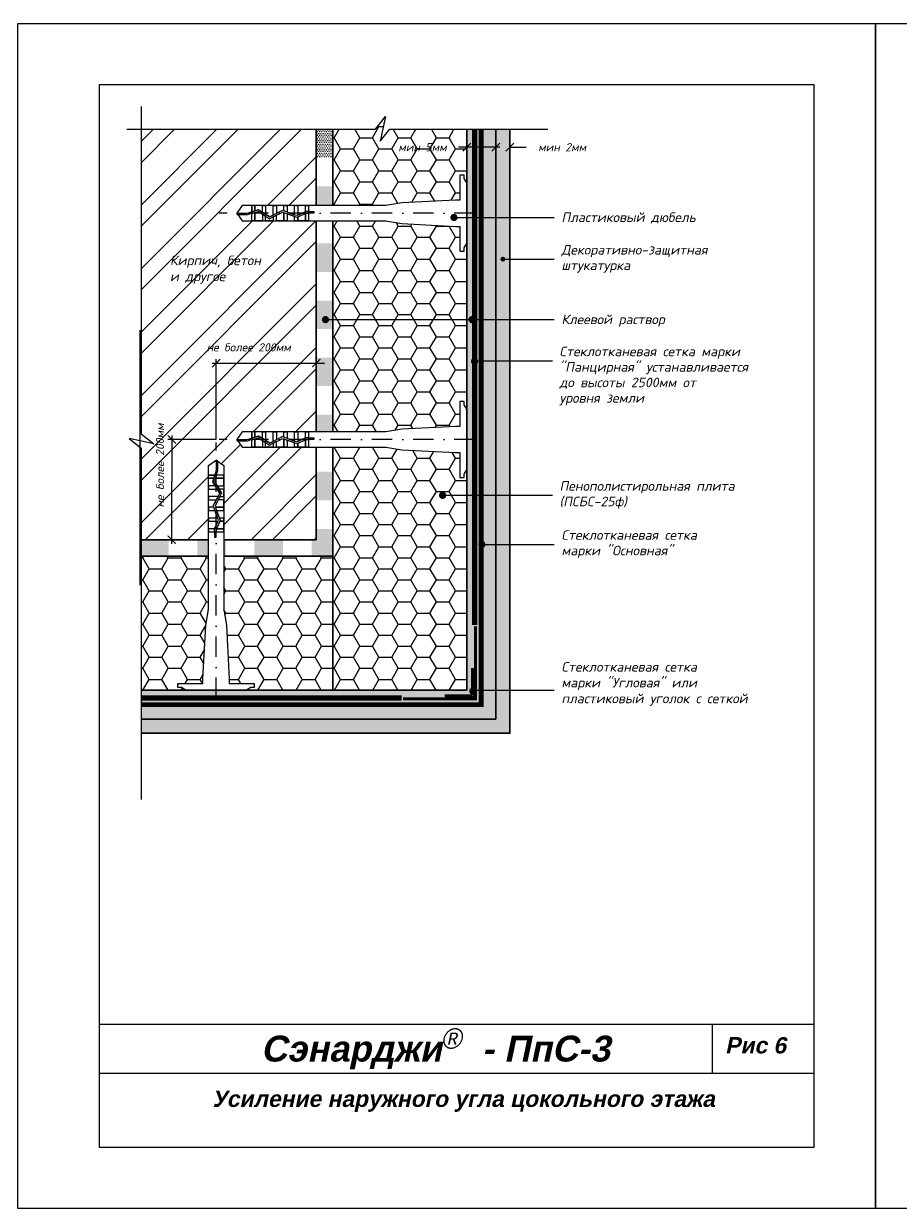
# Model space of a CAD drawing. Header units: inches. Extents: x 47 to 4151, y -1120 to 1902.
# Tile 85 of 93: x 1099 to 1313, y 1612 to 1902. Entities that reach past the tile are written whole.
import ezdxf

# ---------------------------------------------------------------- set-up
doc = ezdxf.new("R2010")
doc.units = ezdxf.units.IN
doc.header["$LTSCALE"] = 10
doc.header["$MEASUREMENT"] = 0
for name, pattern in [('DASHDOT', [1, 0.5, -0.25, 0, -0.25]), ('HIDDEN', [0.375, 0.25, -0.125]), ('HIDDENX2', [0.75, 0.5, -0.25])]:
    doc.linetypes.add(name, pattern=pattern)
doc.layers.add('dim', color=160, linetype='Continuous', lineweight=15)
doc.layers.add('Layer1', color=108, linetype='Continuous', lineweight=30)
for name, color, linetype in [('DUBEL', 142, 'Continuous'), ('hatch', 240, 'Continuous'), ('ndp', 242, 'Continuous'), ('ramka', 248, 'Continuous')]:
    doc.layers.add(name, color=color, linetype=linetype)
doc.layers.add('list', color=5, linetype='Continuous', plot=False)
doc.styles.add('ndp', font='ARIALBD.TTF', dxfattribs={"oblique": 12})
doc.styles.add('style2', font='romans.shx', dxfattribs={"oblique": 12})
doc.dimstyles.new('1', dxfattribs={"dimtxt": 2, "dimasz": 2, "dimexe": 1, "dimexo": 0.7, "dimgap": 2, "dimtad": 0, "dimtih": 1, "dimtoh": 1, "dimdec": 4, "dimzin": 0, "dimdsep": 46, "dimtxsty": 'style2', "dimblk": 'ARCHTICK', "dimcen": 1.5, "dimdle": 1, "dimadec": 0, "dimazin": 0, "dimtfac": 1, "dimtdec": 4, "dimtofl": 0, "dimtmove": 0, "dimatfit": 2, "dimldrblk": 'DOTSMALL', "dimfxl": 1, "dimtolj": 1, "dimtzin": 0, "dimarcsym": 0})
pattern_1 = [(0, (-2147.2808, 2564.4412), (0.3125, 0.625), [0, -0.625])]
pattern_2 = [(0, (-2385.9225, 2564.44123), (0.21875, 0.4375), [0, -0.4375])]

# ---------------------------------------------------------------- blocks, each defined once
blk = doc.blocks.new('_ArchTick')
at = {"layer": 'DUBEL', "color": 0, "const_width": 0.15}
blk.add_lwpolyline([(-0.5, -0.5), (0.5, 0.5)], dxfattribs=at)
blk = doc.blocks.new('*D6')
at = {"layer": 'Defpoints', "color": 0, "lineweight": 53}
for p in [(1218, 1872), (1214.55, 1870.25), (1218, 1870.13)]:
    blk.add_point(p, dxfattribs=at)
at = {"layer": 'dim', "color": 0, "lineweight": -2}
for p, q in [((1214.55, 1872), (1212.55, 1872)), ((1214.55, 1870.95), (1214.55, 1873)), ((1218, 1870.83), (1218, 1873)), ((1218, 1872), (1222, 1872))]:
    blk.add_line(p, q, dxfattribs=at)
at = {"layer": 'dim', "color": 0, "lineweight": -2, "xscale": 2, "yscale": 2, "zscale": 2}
blk.add_blockref('_ArchTick', (1214.55, 1872), dxfattribs=at)
at = {"layer": 'dim', "color": 0, "lineweight": -2, "xscale": 2, "yscale": 2, "zscale": 2, "rotation": 180}
blk.add_blockref('_ArchTick', (1218, 1872), dxfattribs=at)
at = {"layer": 'dim', "color": 0, "insert": (1230.82, 1872), "char_height": 2, "attachment_point": 5, "style": 'ndp'}
blk.add_mtext('\\A1;{\\fRomanS|b0|i0|c204|p2;мин 2мм}', dxfattribs=at)
blk = doc.blocks.new('_DotSmall')
at = {"layer": 'DUBEL', "color": 0, "const_width": 0.5}
blk.add_lwpolyline([(-0.0625, 0, 1), (0.0625, 0, 1)], format="xyb", close=True, dxfattribs=at)
blk = doc.blocks.new('*D7')
at = {"layer": 'Defpoints', "color": 0, "lineweight": 53}
for p in [(1207.45, 1872), (1207.45, 1870.83), (1214.55, 1870.25)]:
    blk.add_point(p, dxfattribs=at)
at = {"layer": 'dim', "color": 0, "lineweight": -2}
for p, q in [((1207.45, 1872), (1205.45, 1872)), ((1207.45, 1871.53), (1207.45, 1873)), ((1215.55, 1872), (1207.45, 1872)), ((1214.55, 1870.95), (1214.55, 1873))]:
    blk.add_line(p, q, dxfattribs=at)
at = {"layer": 'dim', "color": 0, "lineweight": -2, "xscale": 2, "yscale": 2, "zscale": 2, "rotation": 180}
blk.add_blockref('_ArchTick', (1207.45, 1872), dxfattribs=at)
at = {"layer": 'dim', "color": 0, "lineweight": -2, "xscale": 2, "yscale": 2, "zscale": 2}
blk.add_blockref('_ArchTick', (1214.55, 1872), dxfattribs=at)
at = {"layer": 'dim', "color": 0, "insert": (1196.63, 1872), "char_height": 2, "attachment_point": 5, "style": 'style2'}
blk.add_mtext('\\A1;{\\fRomanS|b0|i0|c204|p2;мин 5мм}', dxfattribs=at)

msp = doc.modelspace()

# ---------------------------------------------------------------- hatches: boundary and pattern name
at = {"layer": 'hatch'}
h = msp.add_hatch(dxfattribs=at)
h.set_pattern_fill('HONEY', color=256, scale=25, style=0)
h.set_pattern_definition([(0, (-2385.9225, 2564.4412), (4.6875, 2.7063294), [3.125, -6.25]), (120, (-2385.9225, 2564.4412), (-4.6875, 2.7063294), [3.125, -6.25]), (60, (-2385.9225, 2564.4412), (1e-08, 5.4126588), [-6.25, 3.125])])
h.paths.add_polyline_path([(1207.449547, 1848.39484), (1206.819837, 1847.35267), (1206.819837, 1846.51104), (1205.798974, 1846.51104), (1205.798974, 1852.619705), (1204.66288, 1852.619705), (1191.606374, 1853.30105), (1187.643725, 1853.976607), (1174.638828, 1853.976607), (1174.638828, 1802.305462), (1187.643725, 1802.305462), (1191.606374, 1802.981018), (1204.66288, 1803.662363), (1205.798974, 1803.662363), (1205.798974, 1808.815861), (1186.46677, 1808.815861, -1), (1185.586945, 1808.815861, -1), (1186.46677, 1808.815861), (1205.798974, 1808.815861), (1205.798974, 1809.771028), (1206.819837, 1809.771028), (1206.819837, 1808.929399), (1206.88844, 1808.815861), (1207.449547, 1808.815861)])
h.paths.add_polyline_path([(1207.449547, 1792.997999), (1206.819837, 1791.955828), (1206.819837, 1791.114199), (1205.798974, 1791.114199), (1205.798974, 1797.222864), (1204.66288, 1797.222864), (1191.606374, 1797.904209), (1187.643725, 1798.579765), (1174.638828, 1798.579765), (1174.638828, 1739.096652), (1180.294918, 1739.096652), (1207.449547, 1739.096652), (1207.449547, 1766.25128)])
h.paths.add_polyline_path([(1174.638828, 1771.907371), (1147.966433, 1771.907371), (1147.966433, 1758.902473), (1148.64199, 1754.939825), (1149.323335, 1741.883318), (1149.323335, 1740.747225), (1155.432, 1740.747225), (1155.432, 1739.726361), (1154.59037, 1739.726361), (1153.5482, 1739.096652), (1174.638828, 1739.096652)])
h.paths.add_polyline_path([(1144.240737, 1758.902473), (1144.240737, 1771.907371), (1127.727414, 1771.907371), (1127.727414, 1739.096652), (1138.65897, 1739.096652), (1137.6168, 1739.726361), (1136.77517, 1739.726361), (1136.77517, 1740.747225), (1142.883835, 1740.747225), (1142.883835, 1741.883318), (1143.56518, 1754.939825)])
h.paths.add_polyline_path([(1205.798974, 1865.16787), (1206.819837, 1865.16787), (1206.819837, 1864.32624), (1207.449547, 1863.28407), (1207.449547, 1876.387985), (1188.597948, 1876.387985), (1186.225966, 1873.501646), (1187.538128, 1879.502659), (1185.083395, 1876.387985), (1174.638828, 1876.387985), (1174.638828, 1857.702303), (1187.643725, 1857.702303), (1191.606374, 1858.37786), (1204.66288, 1859.059205), (1205.798974, 1859.059205)])
h.paths.add_polyline_path([(1190.310305, 1873.510822), (1204.949547, 1873.510822), (1204.949547, 1870.492425), (1190.310305, 1870.492425)], flags=24)
h = msp.add_hatch(dxfattribs=at)
h.set_pattern_fill('ANSI32', color=256, scale=29.327494, style=0)
h.set_pattern_definition([(45, (-2147.281, 2564.441), (-7.776626, 7.776626), []), (45, (-2142.096, 2564.441), (-7.776626, 7.776626), [])])
h.paths.add_polyline_path([(1146.103585, 1819.144725), (1170.638529, 1819.144725), (1170.638529, 1820.144725), (1170.638529, 1853.976607), (1168.732101, 1853.976607), (1167.952878, 1853.976607), (1165.325652, 1853.976607), (1162.698427, 1853.976607), (1160.850424, 1853.976607), (1158.223199, 1853.976607), (1154.81675, 1853.976607), (1152.489999, 1853.976607), (1151.147293, 1855.839455), (1152.489999, 1857.702303), (1154.81675, 1857.702303), (1155.595973, 1857.702303), (1158.223199, 1857.702303), (1160.850424, 1857.702303), (1163.47765, 1857.702303), (1166.104875, 1857.702303), (1168.732101, 1857.702303), (1170.638529, 1857.702303), (1170.638529, 1876.387985), (1127.727414, 1876.387985), (1127.727414, 1801.863717), (1130.842088, 1799.408985), (1124.841075, 1800.721146), (1127.727414, 1798.349165), (1127.727414, 1775.907669), (1135.250334, 1775.907669), (1135.250334, 1790.18434), (1135.250334, 1800.442614), (1146.103585, 1800.442614)])
h.paths.add_polyline_path([(1170.638529, 1819.144725), (1146.103585, 1819.144725), (1146.103585, 1800.442614), (1135.250334, 1800.442614), (1135.250334, 1790.18434), (1135.250334, 1775.907669), (1138.78447, 1775.907669), (1144.240737, 1775.907669), (1144.240737, 1777.814098), (1144.240737, 1778.593321), (1144.240737, 1780.441323), (1144.240737, 1781.220546), (1144.240737, 1783.068549), (1144.240737, 1783.847772), (1144.240737, 1785.695774), (1144.240737, 1786.474997), (1144.240737, 1788.323), (1144.240737, 1789.102223), (1144.240737, 1790.950225), (1144.240737, 1791.729448), (1144.240737, 1794.056199), (1146.103585, 1795.398906), (1146.499016, 1795.113887), (1147.966433, 1794.056199), (1147.966433, 1791.729448), (1147.966433, 1789.102223), (1147.966433, 1788.323), (1147.966433, 1786.474997), (1147.966433, 1785.695774), (1147.966433, 1783.068549), (1147.966433, 1781.220546), (1147.966433, 1778.593321), (1147.966433, 1777.814098), (1147.966433, 1775.907669), (1170.638529, 1775.907669), (1170.638529, 1798.579765), (1168.732101, 1798.579765), (1167.952878, 1798.579765), (1165.325652, 1798.579765), (1162.698427, 1798.579765), (1160.850424, 1798.579765), (1158.223199, 1798.579765), (1154.81675, 1798.579765), (1152.489999, 1798.579765), (1151.147293, 1800.442614), (1152.489999, 1802.305462), (1154.81675, 1802.305462), (1155.595973, 1802.305462), (1158.223199, 1802.305462), (1160.850424, 1802.305462), (1163.47765, 1802.305462), (1166.104875, 1802.305462), (1168.732101, 1802.305462), (1170.638529, 1802.305462)], flags=16)
h.paths.add_polyline_path([(1134.368651, 1837.955697), (1151.406528, 1837.706347), (1152.154578, 1841.225646), (1135.116701, 1841.474996)], flags=24)
h.paths.add_polyline_path([(1134.131576, 1841.717878), (1162.956313, 1841.385411), (1163.953713, 1846.07781), (1135.128976, 1846.410277)], flags=24)
h.paths.add_polyline_path([(1140.504476, 1824.518749), (1167.689053, 1824.518749), (1167.689053, 1821.500352), (1140.504476, 1821.500352)], flags=24)
h.paths.add_polyline_path([(1130.875048, 1780.501628), (1130.875048, 1807.686205), (1133.893445, 1807.686205), (1133.893445, 1780.501628)], flags=24)
h = msp.add_hatch(dxfattribs=at)
h.set_pattern_fill('AR-CONC', color=256, scale=0.293275, style=0)
h.set_pattern_definition([(50, (-2147.2808, 2564.4412), (2.1035444, -0.1840363), [0.2199562, -2.4195183]), (355, (-2147.2808, 2564.4412), (-0.4069229, 2.205991), [0.175965, -1.9356146]), (100.4514, (-2147.1055, 2564.4259), (1.696623, 2.0219534), [0.186934, -2.0562741]), (46.1842, (-2147.2808, 2565.0278), (3.1299506, -0.4854258), [0.3299343, -3.6292774]), (96.6356, (-2147.02, 2564.9873), (2.7411315, 2.8568436), [0.280401, -3.0844107]), (351.1842, (-2147.2808, 2565.0278), (2.7411293, 2.8568457), [0.2639474, -2.903422]), (21, (-2146.9875, 2564.8811), (1.7505788, -1.1807803), [0.2199562, -2.4195183]), (326, (-2146.9875, 2564.8811), (0.7135829, 2.1266834), [0.175965, -1.9356146]), (71.4514, (-2146.8417, 2564.7827), (2.4641624, 0.9459011), [0.186934, -2.0562741]), (37.5, (-2147.2808, 2564.4412), (0.03566181, 0.97629425), [0, -1.9121526, 0, -1.9649421, 0, -1.9429465]), (7.5, (-2147.2808, 2564.4412), (0.77151703, 1.1567107), [0, -1.12031027, 0, -1.86816137, 0, -0.74051922]), (327.5, (-2147.9348, 2564.4412), (1.56556743, -0.06614779), [0, -0.73318735, 0, -2.28754454, 0, -3.03539563]), (317.5, (-2148.2281, 2564.4412), (1.7103389, 0.29358283), [0, -0.95314356, 0, -1.5191642, 0, -2.1555708])])
h.paths.add_polyline_path([(1218.003603, 1731.998051), (1218.003603, 1775.558253), (1218.003603, 1876.387985), (1214.548148, 1876.387985), (1214.548148, 1731.998051), (1127.727414, 1731.998051), (1127.727414, 1728.542596), (1218.003603, 1728.542596)])
h = msp.add_hatch(dxfattribs=at)
h.set_pattern_fill('DOTS', color=256, scale=10, style=0)
h.set_pattern_definition(pattern_1)
h.paths.add_polyline_path([(1214.548148, 1876.387985), (1210.998847, 1876.387985), (1210.998847, 1735.547351), (1127.727414, 1735.547351), (1127.727414, 1731.998051), (1214.548148, 1731.998051)])
h = msp.add_hatch(dxfattribs=at)
h.set_pattern_fill('DOTS', color=256, scale=10, style=0)
h.set_pattern_definition(pattern_1)
h.paths.add_polyline_path([(1127.727414, 1739.096652), (1127.727414, 1735.547351), (1210.998847, 1735.547351), (1210.998847, 1876.387985), (1207.449547, 1876.387985), (1207.449547, 1766.25128), (1207.449547, 1739.096652), (1177.73713, 1739.096652)])
h.paths.add_polyline_path([(1202.24237, 1737.465416), (1202.24237, 1737.873225), (1208.672974, 1737.873225), (1208.672974, 1738.494061, -0.4860106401), (1208.672974, 1739.185862), (1208.672974, 1744.303829), (1209.080783, 1744.303829), (1209.080783, 1739.258321, -0.7264193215), (1209.080783, 1738.421602), (1209.080783, 1737.465416)], flags=16)
h = msp.add_hatch(dxfattribs=at)
h.set_pattern_fill('DOTS', color=256, scale=7, style=0)
h.set_pattern_definition(pattern_2)
h.paths.add_polyline_path([(1174.638828, 1876.387985), (1170.638529, 1876.387985), (1170.638529, 1869.401096), (1174.638828, 1869.401096)])
h = msp.add_hatch(dxfattribs=at)
h.set_pattern_fill('DOTS', color=256, scale=7, style=0)
h.set_pattern_definition(pattern_2)
h.paths.add_polyline_path([(1174.638828, 1778.571538), (1170.638529, 1778.571538), (1170.638529, 1775.907669), (1169.466554, 1775.907669), (1169.466554, 1771.907371), (1174.638828, 1771.907371)])
h.paths.add_polyline_path([(1174.638828, 1792.545316), (1170.638529, 1792.545316), (1170.638529, 1785.558427), (1174.638828, 1785.558427)])
h.paths.add_polyline_path([(1174.638828, 1806.519094), (1170.638529, 1806.519094), (1170.638529, 1802.305462), (1174.638828, 1802.305462)])
h.paths.add_polyline_path([(1174.638828, 1820.492872), (1170.638529, 1820.492872), (1170.638529, 1813.505983), (1174.638828, 1813.505983)])
h.paths.add_polyline_path([(1174.638828, 1834.46665), (1170.638529, 1834.46665), (1170.638529, 1827.479761), (1174.638828, 1827.479761)])
h.paths.add_polyline_path([(1174.638828, 1848.440429), (1170.638529, 1848.440429), (1170.638529, 1841.45354), (1174.638828, 1841.45354)])
h.paths.add_polyline_path([(1174.638828, 1862.414207), (1170.638529, 1862.414207), (1170.638529, 1857.702303), (1174.638828, 1857.702303)])
h.paths.add_polyline_path([(1162.479665, 1775.907669), (1155.492776, 1775.907669), (1155.492776, 1771.907371), (1162.479665, 1771.907371)])
h.paths.add_polyline_path([(1144.240737, 1775.907669), (1141.518998, 1775.907669), (1141.518998, 1771.907371), (1144.240737, 1771.907371)])
h.paths.add_polyline_path([(1134.532109, 1775.907669), (1134.250334, 1775.907669), (1127.727414, 1775.907669), (1127.727414, 1771.907371), (1134.532109, 1771.907371)])
h.paths.add_polyline_path([(1148.505887, 1775.907669), (1147.966433, 1775.907669), (1147.966433, 1771.907371), (1148.505887, 1771.907371)])
h = msp.add_hatch(color=256, dxfattribs=at)
h.paths.add_polyline_path([(1209.080783, 1738.421602, -0.2501102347), (1208.672974, 1738.494061), (1208.672974, 1737.873225), (1202.24237, 1737.873225), (1202.24237, 1737.465416), (1209.080783, 1737.465416)])
h.paths.add_polyline_path([(1209.080783, 1744.303829), (1208.672974, 1744.303829), (1208.672974, 1739.185862, -0.2501102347), (1209.080783, 1739.258321)])
h.paths.add_polyline_path([(1209.080783, 1739.068793), (1208.672974, 1739.068793), (1208.672974, 1738.494061, 0.2501102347), (1209.080783, 1738.421602)])

# ---------------------------------------------------------------- linework, layer by layer
at = {"layer": 'dim'}
for p, q in [((1145.103585, 1819.144725), (1170.638529, 1819.144725)), ((1146.103585, 1800.411454), (1146.103585, 1820.144725)), ((1170.638529, 1817.427044), (1170.638529, 1820.144725)), ((1170.638529, 1819.144725), (1172.638529, 1819.144725)), ((1135.250334, 1801.442614), (1135.250334, 1790.18434)), ((1146.134745, 1800.442614), (1134.250334, 1800.442614)), ((1135.250334, 1774.907669), (1135.250334, 1790.18434)), ((1138.78447, 1775.907669), (1134.250334, 1775.907669))]:
    msp.add_line(p, q, dxfattribs=at)
at = {"layer": 'DUBEL', "linetype": 'DASHDOT'}
for p, q in [((1209.402344, 1855.839455), (1146.834745, 1855.839455)), ((1146.103585, 1737.143854), (1146.103585, 1799.711454)), ((1209.402344, 1800.442614), (1146.834745, 1800.442614))]:
    msp.add_line(p, q, dxfattribs=at)
at = {"layer": 'DUBEL', "linetype": 'HIDDEN', "const_width": 1.1731}
msp.add_lwpolyline([(1127.727414, 1735.547351), (1127.727414, 1735.547351), (1210.998847, 1735.547351), (1210.998847, 1876.387985)], dxfattribs=at)
at = {"layer": 'DUBEL'}
for points in [[(1204.66288, 1852.619705), (1205.798974, 1852.619705), (1205.798974, 1846.51104), (1206.819837, 1846.51104), (1206.819837, 1847.35267), (1207.449547, 1848.39484), (1207.449547, 1863.28407), (1206.819837, 1864.32624), (1206.819837, 1865.16787), (1205.798974, 1865.16787), (1205.798974, 1859.059205), (1204.66288, 1859.059205), (1191.606374, 1858.37786), (1187.643725, 1857.702303), (1168.732101, 1857.702303), (1168.732101, 1856.254335), (1170.022503, 1856.254335), (1170.022503, 1855.858904), (1168.732101, 1855.858904), (1168.732101, 1856.254335), (1168.732101, 1853.976607), (1167.952878, 1853.976607), (1167.952878, 1855.779755), (1168.129474, 1855.858904), (1168.732101, 1855.839455), (1168.732101, 1856.254335), (1168.044911, 1856.254335), (1167.952878, 1856.213086), (1167.952878, 1857.702303), (1168.732101, 1857.702303), (1166.104875, 1857.702303), (1166.104875, 1855.38482), (1167.952878, 1856.213086), (1165.84133, 1855.266701), (1165.325652, 1855.455764), (1165.325652, 1857.702303), (1166.104875, 1857.702303), (1163.47765, 1857.702303), (1163.47765, 1856.133301), (1165.325652, 1855.455764), (1162.698427, 1856.418988), (1162.698427, 1857.702303), (1163.47765, 1857.702303), (1160.850424, 1857.702303), (1160.850424, 1855.839455), (1162.373734, 1856.538031), (1160.071201, 1855.371873), (1160.071201, 1857.702303), (1160.850424, 1857.702303), (1158.223199, 1857.702303), (1158.223199, 1855.839455), (1158.223199, 1855.567531), (1159.228043, 1854.944841), (1160.071201, 1855.371873), (1159.228043, 1854.944841), (1157.443976, 1856.050406), (1157.443976, 1857.702303), (1158.223199, 1857.702303), (1155.595973, 1857.702303), (1155.595973, 1856.415226), (1156.448632, 1856.667209), (1157.443976, 1856.050406), (1156.448632, 1856.667209), (1155.595973, 1856.415226), (1155.595973, 1857.702303), (1154.81675, 1857.702303), (1154.81675, 1856.184946), (1155.595973, 1856.415226), (1154.81675, 1856.184946), (1154.81675, 1857.702303), (1152.489999, 1857.702303), (1151.147293, 1855.839455), (1153.647675, 1855.839455), (1154.81675, 1856.184946), (1154.81675, 1855.839455), (1153.704882, 1855.444024), (1151.432312, 1855.444024), (1151.147293, 1855.839455), (1152.489999, 1853.976607), (1154.81675, 1853.976607), (1154.81675, 1855.772609), (1155.595973, 1856.00289), (1155.595973, 1853.976607), (1155.595973, 1855.839455), (1155.595973, 1856.00289), (1156.39087, 1856.237802), (1157.443976, 1855.585205), (1157.443976, 1853.976607), (1154.81675, 1853.976607), (1158.223199, 1853.976607), (1158.223199, 1855.10233), (1157.443976, 1855.585205), (1159.208555, 1854.491717), (1160.071201, 1854.928619), (1160.071201, 1853.976607), (1158.223199, 1853.976607), (1160.850424, 1853.976607), (1160.850424, 1855.32327), (1160.071201, 1854.928619), (1162.399029, 1856.107587), (1163.47765, 1855.712131), (1163.47765, 1853.976607), (1160.850424, 1853.976607), (1162.698427, 1853.976607), (1162.698427, 1855.839455), (1162.698427, 1855.997819), (1162.698427, 1853.976607), (1165.325652, 1853.976607), (1165.325652, 1855.034595), (1163.47765, 1855.712131), (1165.856256, 1854.840059), (1166.104875, 1854.951489), (1166.104875, 1853.976607), (1166.104875, 1854.951489), (1167.952878, 1855.779755), (1167.952878, 1853.976607), (1165.325652, 1853.976607), (1168.732101, 1853.976607), (1187.643725, 1853.976607), (1191.606374, 1853.30105), (1204.66288, 1852.619705)], [(1204.66288, 1797.222864), (1205.798974, 1797.222864), (1205.798974, 1791.114199), (1206.819837, 1791.114199), (1206.819837, 1791.955828), (1207.449547, 1792.997999), (1207.449547, 1807.887228), (1206.819837, 1808.929399), (1206.819837, 1809.771028), (1205.798974, 1809.771028), (1205.798974, 1803.662363), (1204.66288, 1803.662363), (1191.606374, 1802.981018), (1187.643725, 1802.305462), (1168.732101, 1802.305462), (1168.732101, 1800.857494), (1170.022503, 1800.857494), (1170.022503, 1800.462063), (1168.732101, 1800.462063), (1168.732101, 1800.857494), (1168.732101, 1798.579765), (1167.952878, 1798.579765), (1167.952878, 1800.382914), (1168.129474, 1800.462063), (1168.732101, 1800.442614), (1168.732101, 1800.857494), (1168.044911, 1800.857494), (1167.952878, 1800.816245), (1167.952878, 1802.305462), (1168.732101, 1802.305462), (1166.104875, 1802.305462), (1166.104875, 1799.987979), (1167.952878, 1800.816245), (1165.84133, 1799.869859), (1165.325652, 1800.058923), (1165.325652, 1802.305462), (1166.104875, 1802.305462), (1163.47765, 1802.305462), (1163.47765, 1800.736459), (1165.325652, 1800.058923), (1162.698427, 1801.022147), (1162.698427, 1802.305462), (1163.47765, 1802.305462), (1160.850424, 1802.305462), (1160.850424, 1800.442614), (1162.373734, 1801.14119), (1160.071201, 1799.975032), (1160.071201, 1802.305462), (1160.850424, 1802.305462), (1158.223199, 1802.305462), (1158.223199, 1800.442614), (1158.223199, 1800.17069), (1159.228043, 1799.548), (1160.071201, 1799.975032), (1159.228043, 1799.548), (1157.443976, 1800.653565), (1157.443976, 1802.305462), (1158.223199, 1802.305462), (1155.595973, 1802.305462), (1155.595973, 1801.018385), (1156.448632, 1801.270367), (1157.443976, 1800.653565), (1156.448632, 1801.270367), (1155.595973, 1801.018385), (1155.595973, 1802.305462), (1154.81675, 1802.305462), (1154.81675, 1800.788105), (1155.595973, 1801.018385), (1154.81675, 1800.788105), (1154.81675, 1802.305462), (1152.489999, 1802.305462), (1151.147293, 1800.442614), (1153.647675, 1800.442614), (1154.81675, 1800.788105), (1154.81675, 1800.442614), (1153.704882, 1800.047183), (1151.432312, 1800.047183), (1151.147293, 1800.442614), (1152.489999, 1798.579765), (1154.81675, 1798.579765), (1154.81675, 1800.375768), (1155.595973, 1800.606048), (1155.595973, 1798.579765), (1155.595973, 1800.442614), (1155.595973, 1800.606048), (1156.39087, 1800.84096), (1157.443976, 1800.188364), (1157.443976, 1798.579765), (1154.81675, 1798.579765), (1158.223199, 1798.579765), (1158.223199, 1799.705489), (1157.443976, 1800.188364), (1159.208555, 1799.094875), (1160.071201, 1799.531777), (1160.071201, 1798.579765), (1158.223199, 1798.579765), (1160.850424, 1798.579765), (1160.850424, 1799.926428), (1160.071201, 1799.531777), (1162.399029, 1800.710746), (1163.47765, 1800.31529), (1163.47765, 1798.579765), (1160.850424, 1798.579765), (1162.698427, 1798.579765), (1162.698427, 1800.442614), (1162.698427, 1800.600977), (1162.698427, 1798.579765), (1165.325652, 1798.579765), (1165.325652, 1799.637753), (1163.47765, 1800.31529), (1165.856256, 1799.443217), (1166.104875, 1799.554648), (1166.104875, 1798.579765), (1166.104875, 1799.554648), (1167.952878, 1800.382914), (1167.952878, 1798.579765), (1165.325652, 1798.579765), (1168.732101, 1798.579765), (1187.643725, 1798.579765), (1191.606374, 1797.904209), (1204.66288, 1797.222864)], [(1149.323335, 1741.883318), (1149.323335, 1740.747225), (1155.432, 1740.747225), (1155.432, 1739.726361), (1154.59037, 1739.726361), (1153.5482, 1739.096652), (1138.65897, 1739.096652), (1137.6168, 1739.726361), (1136.77517, 1739.726361), (1136.77517, 1740.747225), (1142.883835, 1740.747225), (1142.883835, 1741.883318), (1143.56518, 1754.939825), (1144.240737, 1758.902473), (1144.240737, 1777.814098), (1145.688705, 1777.814098), (1145.688705, 1776.523696), (1146.084135, 1776.523696), (1146.084135, 1777.814098), (1145.688705, 1777.814098), (1147.966433, 1777.814098), (1147.966433, 1778.593321), (1146.163285, 1778.593321), (1146.084135, 1778.416725), (1146.103585, 1777.814098), (1145.688705, 1777.814098), (1145.688705, 1778.501288), (1145.729953, 1778.593321), (1144.240737, 1778.593321), (1144.240737, 1777.814098), (1144.240737, 1780.441323), (1146.55822, 1780.441323), (1145.729953, 1778.593321), (1146.676339, 1780.704868), (1146.487275, 1781.220546), (1144.240737, 1781.220546), (1144.240737, 1780.441323), (1144.240737, 1783.068549), (1145.809739, 1783.068549), (1146.487275, 1781.220546), (1145.524051, 1783.847772), (1144.240737, 1783.847772), (1144.240737, 1783.068549), (1144.240737, 1785.695774), (1146.103585, 1785.695774), (1145.405009, 1784.172464), (1146.571167, 1786.474997), (1144.240737, 1786.474997), (1144.240737, 1785.695774), (1144.240737, 1788.323), (1146.103585, 1788.323), (1146.375509, 1788.323), (1146.998199, 1787.318155), (1146.571167, 1786.474997), (1146.998199, 1787.318155), (1145.892634, 1789.102223), (1144.240737, 1789.102223), (1144.240737, 1788.323), (1144.240737, 1790.950225), (1145.527813, 1790.950225), (1145.275831, 1790.097567), (1145.892634, 1789.102223), (1145.275831, 1790.097567), (1145.527813, 1790.950225), (1144.240737, 1790.950225), (1144.240737, 1791.729448), (1145.758094, 1791.729448), (1145.527813, 1790.950225), (1145.758094, 1791.729448), (1144.240737, 1791.729448), (1144.240737, 1794.056199), (1146.103585, 1795.398906), (1146.103585, 1792.898523), (1145.758094, 1791.729448), (1146.103585, 1791.729448), (1146.499016, 1792.841316), (1146.499016, 1795.113887), (1146.103585, 1795.398906), (1147.966433, 1794.056199), (1147.966433, 1791.729448), (1146.17043, 1791.729448), (1145.94015, 1790.950225), (1147.966433, 1790.950225), (1146.103585, 1790.950225), (1145.94015, 1790.950225), (1145.705238, 1790.155328), (1146.357835, 1789.102223), (1147.966433, 1789.102223), (1147.966433, 1791.729448), (1147.966433, 1788.323), (1146.84071, 1788.323), (1146.357835, 1789.102223), (1147.451323, 1787.337643), (1147.014421, 1786.474997), (1147.966433, 1786.474997), (1147.966433, 1788.323), (1147.966433, 1785.695774), (1146.61977, 1785.695774), (1147.014421, 1786.474997), (1145.835452, 1784.14717), (1146.230909, 1783.068549), (1147.966433, 1783.068549), (1147.966433, 1785.695774), (1147.966433, 1783.847772), (1146.103585, 1783.847772), (1145.945221, 1783.847772), (1147.966433, 1783.847772), (1147.966433, 1781.220546), (1146.908445, 1781.220546), (1146.230909, 1783.068549), (1147.102981, 1780.689943), (1146.991551, 1780.441323), (1147.966433, 1780.441323), (1146.991551, 1780.441323), (1146.163285, 1778.593321), (1147.966433, 1778.593321), (1147.966433, 1781.220546), (1147.966433, 1777.814098), (1147.966433, 1758.902473), (1148.64199, 1754.939825), (1149.323335, 1741.883318)]]:
    msp.add_lwpolyline(points, close=True, dxfattribs=at)
at = {"layer": 'hatch'}
msp.add_line((1127.54522, 1764.761284), (1127.54522, 1827.208467), dxfattribs=at)
for points in [[(1124.25615, 1876.387985), (1185.083395, 1876.387985), (1187.538128, 1879.502659), (1186.225966, 1873.501646), (1188.597948, 1876.387985), (1227.269584, 1876.387985)], [(1127.727414, 1881.938405), (1127.727414, 1801.863717), (1130.842088, 1799.408985), (1124.841075, 1800.721146), (1127.727414, 1798.349165), (1127.727414, 1712.319388)]]:
    msp.add_lwpolyline(points, dxfattribs=at)
at = {"layer": 'Layer1'}
for p, q in [((1170.638529, 1876.387985), (1170.638529, 1857.702303)), ((1174.638828, 1876.387985), (1174.638828, 1857.702303)), ((1207.449547, 1766.25128), (1207.449547, 1876.387985)), ((1170.638529, 1853.976607), (1170.638529, 1802.305462)), ((1174.638828, 1853.976607), (1174.638828, 1802.305462)), ((1170.638529, 1798.579765), (1170.638529, 1775.907669)), ((1174.638828, 1798.579765), (1174.638828, 1739.096652)), ((1127.727414, 1775.907669), (1144.240737, 1775.907669)), ((1147.966433, 1775.907669), (1170.638529, 1775.907669)), ((1127.727414, 1771.907371), (1144.240737, 1771.907371)), ((1147.966433, 1771.907371), (1174.638828, 1771.907371)), ((1180.294918, 1739.096652), (1127.727414, 1739.096652))]:
    msp.add_line(p, q, dxfattribs=at)
for points in [[(1127.727414, 1731.998051), (1214.548148, 1731.998051), (1214.548148, 1876.387985)], [(1218.003603, 1731.998051), (1218.003603, 1731.998051), (1218.003603, 1876.387985)], [(1218.003603, 1731.998051), (1218.003603, 1731.998051), (1218.003603, 1775.558253)], [(1177.73713, 1739.096652), (1177.73713, 1739.096652), (1177.73713, 1739.096652), (1207.449547, 1739.096652), (1207.449547, 1766.25128)], [(1218.003603, 1731.998051), (1218.003603, 1728.542596), (1127.727414, 1728.542596)]]:
    msp.add_lwpolyline(points, dxfattribs=at)
at = {"layer": 'Layer1', "linetype": 'HIDDENX2', "const_width": 1.3}
for points in [[(1209.376463, 1755.020147), (1209.376463, 1876.387985)], [(1191.526051, 1737.169736), (1127.727414, 1737.169736)]]:
    msp.add_lwpolyline(points, dxfattribs=at)
at = {"layer": 'Layer1', "linetype": 'HIDDEN'}
msp.add_lwpolyline([(1209.584687, 1754.687301, 0.75, 0.75, 0), (1209.584687, 1736.961511, 0.75, 0.75, 0), (1191.858898, 1736.961511, 0.75, 0.75, 0)], format="xyseb", dxfattribs=at)
at = {"layer": 'Layer1'}
msp.add_lwpolyline([(1209.080783, 1744.303829), (1208.672974, 1744.303829), (1208.672974, 1737.873225), (1202.24237, 1737.873225), (1202.24237, 1737.465416), (1209.080783, 1737.465416)], close=True, dxfattribs=at)
at = {"layer": 'Layer1', "const_width": 0.879825}
msp.add_lwpolyline([(1208.504863, 1738.839961, 1), (1209.384687, 1738.839961, 1)], format="xyb", close=True, dxfattribs=at)
at = {"layer": 'list'}
for points in [[(1097.494698, 1612.234707), (1307.494698, 1612.234707), (1307.494698, 1902.234707), (1097.494698, 1902.234707)], [(1307.494698, 1612.234707), (1517.494698, 1612.234707), (1517.494698, 1902.234707), (1307.494698, 1902.234707)]]:
    msp.add_lwpolyline(points, close=True, dxfattribs=at)
at = {"layer": 'ndp'}
for p, q in [((1204.325303, 1854.794915), (1228.889312, 1854.794915)), ((1216.294969, 1844.590287), (1228.889312, 1844.590287)), ((1172.885652, 1829.794359), (1228.889312, 1829.794359)), ((1209.217728, 1819.691703), (1228.408639, 1819.691703)), ((1201.557238, 1786.775617), (1228.410871, 1786.775617)), ((1211.171079, 1774.767693), (1228.889312, 1774.767693)), ((1208.315292, 1739.068793), (1228.889312, 1739.068793))]:
    msp.add_line(p, q, dxfattribs=at)
for points, const_width in [([(1203.885391, 1854.794915, 1), (1204.765216, 1854.794915, 1)], 0.879825), ([(1216.001694, 1844.590287, 1), (1216.588244, 1844.590287, 1)], 0.58655), ([(1172.44574, 1829.794359, 1), (1173.325564, 1829.794359, 1)], 0.879825), ([(1208.302154, 1829.794359, 1), (1209.181979, 1829.794359, 1)], 0.879825), ([(1208.931181, 1819.580706, 1), (1209.811006, 1819.580706, 1)], 0.879825), ([(1201.117326, 1786.775617, 1), (1201.997151, 1786.775617, 1)], 0.879825), ([(1210.731167, 1774.767693, 1), (1211.610992, 1774.767693, 1)], 0.879825)]:
    msp.add_lwpolyline(points, format="xyb", close=True, dxfattribs=dict(at, const_width=const_width))
at = {"layer": 'ramka'}
for p, q in [((1292.494698, 1657.234707), (1117.494698, 1657.234707)), ((1267.494698, 1657.234707), (1267.494698, 1645.234707)), ((1292.494698, 1645.234707), (1117.494698, 1645.234707))]:
    msp.add_line(p, q, dxfattribs=at)
msp.add_lwpolyline([(1117.494698, 1627.234707), (1292.494698, 1627.234707), (1292.494698, 1887.234707), (1117.494698, 1887.234707)], close=True, dxfattribs=at)

# ---------------------------------------------------------------- block references
at = {"layer": 'dim', "xscale": 2, "yscale": 2, "zscale": 2}
for p, rotation in [((1146.103585, 1819.144725), 180), ((1135.250334, 1800.442614), 90), ((1135.250334, 1775.907669), 270)]:
    msp.add_blockref('_ArchTick', p, dxfattribs=dict(at, rotation=rotation))
msp.add_blockref('_ArchTick', (1170.638529, 1819.144725), dxfattribs=at)

# ---------------------------------------------------------------- texts
at = {"layer": 'dim', "insert": (1154.096764, 1823.009551), "char_height": 2, "attachment_point": 5, "style": 'style2'}
msp.add_mtext('\\A1;{\\fRomanS|b0|i0|c204|p2;не более 200мм}', dxfattribs=at)
at = {"layer": 'dim', "insert": (1132.384246, 1794.093916), "char_height": 2, "attachment_point": 5, "rotation": 90, "style": 'style2'}
msp.add_mtext('\\A1;{\\fRomanS|b0|i0|c204|p2;не более 200мм}', dxfattribs=at)
at = {"layer": 'ndp', "oblique": 12}
for s, height, style, p in [('Пластиковый дюбель', 2.34619952, 'style2', (1230.642145, 1853.681898)), ('Декоративно-защитная', 2.34619952, 'style2', (1230.642145, 1845.714292)), ('Кирпич, бетон', 2.34619952, 'style2', (1134.799214, 1843.115777)), ('штукатурка', 2.3461995, 'style2', (1230.642145, 1841.915684)), ('и другое', 2.3461995, 'style2', (1134.799214, 1839.199638)), ('Клеевой раствор', 2.34619952, 'style2', (1230.642145, 1828.681342)), ('Стеклотканевая сетка марки', 2.34619952, 'style2', (1230.161472, 1820.833848)), ('"Панцирная" устанавливается', 2.34619952, 'style2', (1230.161472, 1817.035239)), ('до высоты 2500мм от ', 2.34619952, 'style2', (1230.161472, 1813.236631)), ('уровня земли', 2.34619952, 'style2', (1230.161472, 1809.438022)), ('Пенополистирольная плита', 2.34619952, 'style2', (1230.163704, 1787.899623)), ('(ПСБС-25ф)', 2.3461995, 'style2', (1230.163704, 1784.101014)), ('Стеклотканевая сетка', 2.34619952, 'style2', (1230.642145, 1775.891698)), ('марки "Основная"', 2.34619952, 'style2', (1230.642145, 1772.09309)), ('Стеклотканевая сетка', 2.34619952, 'style2', (1230.642145, 1743.617843)), ('марки "Угловая" или', 2.34619952, 'style2', (1230.642145, 1739.748991)), ('пластиковый уголок с сеткой', 2.34619952, 'style2', (1230.642145, 1735.880139)), ('Сэнарджи    - ПпС-3', 6.33260053, 'ndp', (1157.071368, 1648.159045)), ('Рис 6', 4, 'ndp', (1270.698078, 1650.136758)), ('Усиление наружного угла цокольного этажа', 4, 'ndp', (1145.2083, 1637.049057))]:
    msp.add_text(s, height=height, dxfattribs=dict(at, style=style)).set_placement(p)
at = {"layer": 'ndp', "insert": (1201.134171, 1656.298129), "char_height": 5, "attachment_point": 1, "style": 'style2'}
msp.add_mtext('{\\fCentury Gothic|b0|i0|c204|p32;®}', dxfattribs=at)

# ---------------------------------------------------------------- dimensions: what is measured, and where the dimension line sits
at = {"layer": 'dim'}
dim = msp.add_linear_dim(base=(1207.449547, 1872.001624), p1=(1214.548148, 1870.249528), p2=(1207.449547, 1870.832926), text='{\\fRomanS|b0|i0|c204|p2;мин 5мм}', dimstyle='1', override={"dimtxsty": 'style2'}, dxfattribs=at)
dim.commit()
dim.dimension.update_dxf_attribs({"geometry": '*D7', "text_midpoint": (1196.629926, 1872.001624), "dimtype": 160})
dim = msp.add_linear_dim(base=(1218.003603, 1872.001624), p1=(1214.548148, 1870.249528), p2=(1218.003603, 1870.132721), text='{\\fRomanS|b0|i0|c204|p2;мин 2мм}', dimstyle='1', override={"dimtxsty": 'ndp'}, dxfattribs=at)
dim.commit()
dim.dimension.update_dxf_attribs({"geometry": '*D6', "text_midpoint": (1230.823223, 1872.001624)})

doc.saveas('drawing.dxf')
